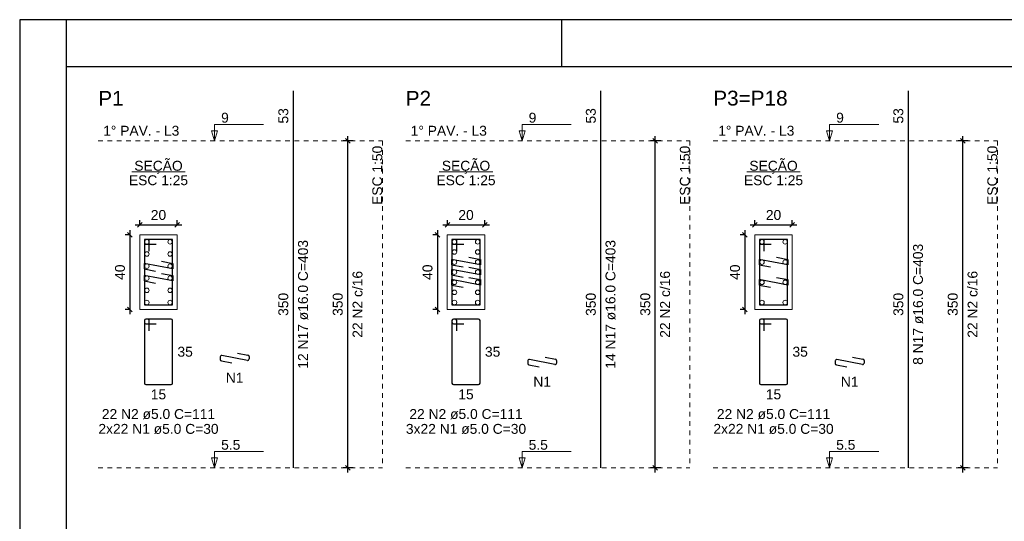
# Model space of a CAD drawing. Header units: millimetres. Extents: x 10 to 1250, y -62 to 528.
# Tile 232 of 256: x 233 to 254, y 247 to 257. Entities that reach past the tile are written whole.
import ezdxf

# ---------------------------------------------------------------- set-up
doc = ezdxf.new("R2010")
doc.units = ezdxf.units.MM
doc.header["$LTSCALE"] = 0.05
doc.linetypes.add('DOT', pattern=[6.35, 0, -6.35])
for name, color, linetype, lineweight in [('Descrição da armadura', 7, 'Continuous', 5), ('DT-Barras na forma', 2, 'Continuous', 30), ('DT-Barras no corte', 5, 'Continuous', 5), ('DT-Barras rebatidas', 2, 'Continuous', 30), ('DT-Cotas', 9, 'Continuous', 5), ('DT-Forma', 5, 'Continuous', 5), ('DT-Pontilhado', 9, 'DOT', 5), ('DT-Textos', 7, 'Continuous', 5), ('DT-Título', 3, 'Continuous', 20), ('Textos armaduras', 7, 'Continuous', 5)]:
    doc.layers.add(name, color=color, linetype=linetype, lineweight=lineweight)
doc.layers.add('FOLHA_PADRÃO', color=7, linetype='Continuous')
doc.styles.add('Arial', font='arial.ttf')
doc.styles.get("Standard").update_dxf_attribs({"font": 'arial.ttf'})
doc.dimstyles.new('UM_25.000000', dxfattribs={"dimtxt": 0.18, "dimasz": 0.1, "dimexe": 0.1, "dimexo": 0.2, "dimgap": 0, "dimtad": 1, "dimtih": 1, "dimtoh": 1, "dimdec": 1, "dimlfac": 25, "dimzin": 0, "dimdsep": 46, "dimtxsty": 'Standard', "dimcen": 0.09, "dimdle": 0.1, "dimadec": 1, "dimazin": 2, "dimtfac": 1, "dimtdec": 4, "dimtofl": 0, "dimtmove": 0, "dimatfit": 3, "dimfxl": 1, "dimtolj": 1, "dimarcsym": 0})
doc.dimstyles.new('UM_50.000000', dxfattribs={"dimtxt": 0.18, "dimasz": 0.1, "dimexe": 0.1, "dimexo": 0.2, "dimgap": 0.1, "dimtad": 1, "dimdec": 1, "dimlfac": 50, "dimzin": 0, "dimdsep": 46, "dimtxsty": 'Standard', "dimblk": 'OBLIQUE', "dimcen": 0.09, "dimdle": 0.1, "dimadec": 1, "dimazin": 2, "dimtfac": 1, "dimtdec": 1, "dimtofl": 0, "dimtmove": 0, "dimatfit": 3, "dimldrblk": 'OBLIQUE', "dimfxl": 1, "dimtolj": 1, "dimarcsym": 1})

# ---------------------------------------------------------------- blocks, each defined once
blk = doc.blocks.new('_Oblique')
at = {"color": 0, "linetype": 'ByBlock', "lineweight": -2}
blk.add_line((-0.5, -0.5), (0.5, 0.5), dxfattribs=at)
blk = doc.blocks.new('*D2420')
at = {"layer": 'Defpoints', "color": 0, "transparency": 16777216}
for p in [(235.691, 252.633), (235.48, 251.033), (235.691, 251.033)]:
    blk.add_point(p, dxfattribs=at)
at = {"layer": 'DT-Cotas', "color": 0, "lineweight": -2, "transparency": 16777216}
for p, q in [((235.48, 252.733), (235.48, 250.933)), ((235.491, 252.633), (235.38, 252.633)), ((235.491, 251.033), (235.38, 251.033))]:
    blk.add_line(p, q, dxfattribs=at)
at = {"layer": 'DT-Cotas', "color": 0, "lineweight": -2, "transparency": 16777216, "xscale": 0.1, "yscale": 0.1, "zscale": 0.1}
for p, rotation in [((235.48, 252.633), 90), ((235.48, 251.033), 270)]:
    blk.add_blockref('_Oblique', p, dxfattribs=dict(at, rotation=rotation))
at = {"layer": 'DT-Cotas', "transparency": 16777216, "insert": (235.268, 251.833), "char_height": 0.2118, "attachment_point": 5, "rotation": 90, "style": 'Arial'}
blk.add_mtext('\\A1;40', dxfattribs=at)
blk = doc.blocks.new('*D2421')
at = {"layer": 'Defpoints', "color": 0, "transparency": 16777216}
for p in [(236.491, 252.845), (235.691, 252.633), (236.491, 252.633)]:
    blk.add_point(p, dxfattribs=at)
at = {"layer": 'DT-Cotas', "color": 0, "lineweight": -2, "transparency": 16777216}
for p, q in [((235.691, 252.833), (235.691, 252.945)), ((236.491, 252.833), (236.491, 252.945)), ((235.591, 252.845), (236.591, 252.845))]:
    blk.add_line(p, q, dxfattribs=at)
at = {"layer": 'DT-Cotas', "color": 0, "lineweight": -2, "transparency": 16777216, "xscale": 0.1, "yscale": 0.1, "zscale": 0.1, "rotation": 180}
blk.add_blockref('_Oblique', (235.691, 252.845), dxfattribs=at)
at = {"layer": 'DT-Cotas', "color": 0, "lineweight": -2, "transparency": 16777216, "xscale": 0.1, "yscale": 0.1, "zscale": 0.1}
blk.add_blockref('_Oblique', (236.491, 252.845), dxfattribs=at)
at = {"layer": 'DT-Cotas', "transparency": 16777216, "insert": (236.091, 253.056), "char_height": 0.2118, "attachment_point": 5, "rotation": 0.0057, "style": 'Arial'}
blk.add_mtext('\\A1;20', dxfattribs=at)
blk = doc.blocks.new('*D2422')
at = {"layer": 'Defpoints', "color": 0, "transparency": 16777216}
for p in [(240.143, 254.645), (240.461, 254.645), (240.461, 247.645)]:
    blk.add_point(p, dxfattribs=at)
at = {"layer": 'DT-Cotas', "color": 0, "lineweight": -2, "transparency": 16777216}
for p, q in [((240.261, 254.645), (240.043, 254.645)), ((240.143, 247.545), (240.143, 254.745)), ((240.261, 247.645), (240.043, 247.645))]:
    blk.add_line(p, q, dxfattribs=at)
at = {"layer": 'DT-Cotas', "color": 0, "lineweight": -2, "transparency": 16777216, "xscale": 0.1, "yscale": 0.1, "zscale": 0.1}
for p, rotation in [((240.143, 254.645), 90), ((240.143, 247.645), 270)]:
    blk.add_blockref('_Oblique', p, dxfattribs=dict(at, rotation=rotation))
blk = doc.blocks.new('*D2423')
at = {"layer": 'Defpoints', "color": 0, "transparency": 16777216}
for p in [(240.143, 254.645), (240.461, 254.645), (240.461, 247.645)]:
    blk.add_point(p, dxfattribs=at)
at = {"layer": 'DT-Cotas', "color": 0, "lineweight": -2, "transparency": 16777216}
for p, q in [((240.261, 254.645), (240.043, 254.645)), ((240.143, 247.545), (240.143, 254.745)), ((240.261, 247.645), (240.043, 247.645))]:
    blk.add_line(p, q, dxfattribs=at)
at = {"layer": 'DT-Cotas', "color": 0, "lineweight": -2, "transparency": 16777216, "xscale": 0.1, "yscale": 0.1, "zscale": 0.1}
for p, rotation in [((240.143, 254.645), 90), ((240.143, 247.645), 270)]:
    blk.add_blockref('_Oblique', p, dxfattribs=dict(at, rotation=rotation))
blk = doc.blocks.new('*D2414')
at = {"layer": 'Defpoints', "color": 0, "transparency": 16777216}
for p in [(242.275, 252.633), (242.063, 251.033), (242.275, 251.033)]:
    blk.add_point(p, dxfattribs=at)
at = {"layer": 'DT-Cotas', "color": 0, "lineweight": -2, "transparency": 16777216}
for p, q in [((242.063, 252.733), (242.063, 250.933)), ((242.075, 252.633), (241.963, 252.633)), ((242.075, 251.033), (241.963, 251.033))]:
    blk.add_line(p, q, dxfattribs=at)
at = {"layer": 'DT-Cotas', "color": 0, "lineweight": -2, "transparency": 16777216, "xscale": 0.1, "yscale": 0.1, "zscale": 0.1}
for p, rotation in [((242.063, 252.633), 90), ((242.063, 251.033), 270)]:
    blk.add_blockref('_Oblique', p, dxfattribs=dict(at, rotation=rotation))
at = {"layer": 'DT-Cotas', "transparency": 16777216, "insert": (241.851, 251.833), "char_height": 0.2118, "attachment_point": 5, "rotation": 90, "style": 'Arial'}
blk.add_mtext('\\A1;40', dxfattribs=at)
blk = doc.blocks.new('*D2415')
at = {"layer": 'Defpoints', "color": 0, "transparency": 16777216}
for p in [(243.075, 252.845), (242.275, 252.633), (243.075, 252.633)]:
    blk.add_point(p, dxfattribs=at)
at = {"layer": 'DT-Cotas', "color": 0, "lineweight": -2, "transparency": 16777216}
for p, q in [((242.275, 252.833), (242.275, 252.945)), ((243.075, 252.833), (243.075, 252.945)), ((242.175, 252.845), (243.175, 252.845))]:
    blk.add_line(p, q, dxfattribs=at)
at = {"layer": 'DT-Cotas', "color": 0, "lineweight": -2, "transparency": 16777216, "xscale": 0.1, "yscale": 0.1, "zscale": 0.1, "rotation": 180}
blk.add_blockref('_Oblique', (242.275, 252.845), dxfattribs=at)
at = {"layer": 'DT-Cotas', "color": 0, "lineweight": -2, "transparency": 16777216, "xscale": 0.1, "yscale": 0.1, "zscale": 0.1}
blk.add_blockref('_Oblique', (243.075, 252.845), dxfattribs=at)
at = {"layer": 'DT-Cotas', "transparency": 16777216, "insert": (242.675, 253.056), "char_height": 0.2118, "attachment_point": 5, "rotation": 0.0057, "style": 'Arial'}
blk.add_mtext('\\A1;20', dxfattribs=at)
blk = doc.blocks.new('*D2416')
at = {"layer": 'Defpoints', "color": 0, "transparency": 16777216}
for p in [(246.726, 254.645), (247.044, 254.645), (247.044, 247.645)]:
    blk.add_point(p, dxfattribs=at)
at = {"layer": 'DT-Cotas', "color": 0, "lineweight": -2, "transparency": 16777216}
for p, q in [((246.844, 254.645), (246.626, 254.645)), ((246.726, 247.545), (246.726, 254.745)), ((246.844, 247.645), (246.626, 247.645))]:
    blk.add_line(p, q, dxfattribs=at)
at = {"layer": 'DT-Cotas', "color": 0, "lineweight": -2, "transparency": 16777216, "xscale": 0.1, "yscale": 0.1, "zscale": 0.1}
for p, rotation in [((246.726, 254.645), 90), ((246.726, 247.645), 270)]:
    blk.add_blockref('_Oblique', p, dxfattribs=dict(at, rotation=rotation))
blk = doc.blocks.new('*D2417')
at = {"layer": 'Defpoints', "color": 0, "transparency": 16777216}
for p in [(246.726, 254.645), (247.044, 254.645), (247.044, 247.645)]:
    blk.add_point(p, dxfattribs=at)
at = {"layer": 'DT-Cotas', "color": 0, "lineweight": -2, "transparency": 16777216}
for p, q in [((246.844, 254.645), (246.626, 254.645)), ((246.726, 247.545), (246.726, 254.745)), ((246.844, 247.645), (246.626, 247.645))]:
    blk.add_line(p, q, dxfattribs=at)
at = {"layer": 'DT-Cotas', "color": 0, "lineweight": -2, "transparency": 16777216, "xscale": 0.1, "yscale": 0.1, "zscale": 0.1}
for p, rotation in [((246.726, 254.645), 90), ((246.726, 247.645), 270)]:
    blk.add_blockref('_Oblique', p, dxfattribs=dict(at, rotation=rotation))
blk = doc.blocks.new('*D2418')
at = {"layer": 'Defpoints', "color": 0, "transparency": 16777216}
for p in [(248.858, 252.633), (248.646, 251.033), (248.858, 251.033)]:
    blk.add_point(p, dxfattribs=at)
at = {"layer": 'DT-Cotas', "color": 0, "lineweight": -2, "transparency": 16777216}
for p, q in [((248.646, 252.733), (248.646, 250.933)), ((248.658, 252.633), (248.546, 252.633)), ((248.658, 251.033), (248.546, 251.033))]:
    blk.add_line(p, q, dxfattribs=at)
at = {"layer": 'DT-Cotas', "color": 0, "lineweight": -2, "transparency": 16777216, "xscale": 0.1, "yscale": 0.1, "zscale": 0.1}
for p, rotation in [((248.646, 252.633), 90), ((248.646, 251.033), 270)]:
    blk.add_blockref('_Oblique', p, dxfattribs=dict(at, rotation=rotation))
at = {"layer": 'DT-Cotas', "transparency": 16777216, "insert": (248.434, 251.833), "char_height": 0.2118, "attachment_point": 5, "rotation": 90, "style": 'Arial'}
blk.add_mtext('\\A1;40', dxfattribs=at)
blk = doc.blocks.new('*D2419')
at = {"layer": 'Defpoints', "color": 0, "transparency": 16777216}
for p in [(249.658, 252.845), (248.858, 252.633), (249.658, 252.633)]:
    blk.add_point(p, dxfattribs=at)
at = {"layer": 'DT-Cotas', "color": 0, "lineweight": -2, "transparency": 16777216}
for p, q in [((248.858, 252.833), (248.858, 252.945)), ((249.658, 252.833), (249.658, 252.945)), ((248.758, 252.845), (249.758, 252.845))]:
    blk.add_line(p, q, dxfattribs=at)
at = {"layer": 'DT-Cotas', "color": 0, "lineweight": -2, "transparency": 16777216, "xscale": 0.1, "yscale": 0.1, "zscale": 0.1, "rotation": 180}
blk.add_blockref('_Oblique', (248.858, 252.845), dxfattribs=at)
at = {"layer": 'DT-Cotas', "color": 0, "lineweight": -2, "transparency": 16777216, "xscale": 0.1, "yscale": 0.1, "zscale": 0.1}
blk.add_blockref('_Oblique', (249.658, 252.845), dxfattribs=at)
at = {"layer": 'DT-Cotas', "transparency": 16777216, "insert": (249.258, 253.056), "char_height": 0.2118, "attachment_point": 5, "rotation": 0.0057, "style": 'Arial'}
blk.add_mtext('\\A1;20', dxfattribs=at)
blk = doc.blocks.new('*D2431')
at = {"layer": 'Defpoints', "color": 0, "transparency": 16777216}
for p in [(253.309, 254.645), (253.627, 254.645), (253.627, 247.645)]:
    blk.add_point(p, dxfattribs=at)
at = {"layer": 'DT-Cotas', "color": 0, "lineweight": -2, "transparency": 16777216}
for p, q in [((253.427, 254.645), (253.209, 254.645)), ((253.309, 247.545), (253.309, 254.745)), ((253.427, 247.645), (253.209, 247.645))]:
    blk.add_line(p, q, dxfattribs=at)
at = {"layer": 'DT-Cotas', "color": 0, "lineweight": -2, "transparency": 16777216, "xscale": 0.1, "yscale": 0.1, "zscale": 0.1}
for p, rotation in [((253.309, 254.645), 90), ((253.309, 247.645), 270)]:
    blk.add_blockref('_Oblique', p, dxfattribs=dict(at, rotation=rotation))
blk = doc.blocks.new('*D2432')
at = {"layer": 'Defpoints', "color": 0, "transparency": 16777216}
for p in [(253.309, 254.645), (253.627, 254.645), (253.627, 247.645)]:
    blk.add_point(p, dxfattribs=at)
at = {"layer": 'DT-Cotas', "color": 0, "lineweight": -2, "transparency": 16777216}
for p, q in [((253.427, 254.645), (253.209, 254.645)), ((253.309, 247.545), (253.309, 254.745)), ((253.427, 247.645), (253.209, 247.645))]:
    blk.add_line(p, q, dxfattribs=at)
at = {"layer": 'DT-Cotas', "color": 0, "lineweight": -2, "transparency": 16777216, "xscale": 0.1, "yscale": 0.1, "zscale": 0.1}
for p, rotation in [((253.309, 254.645), 90), ((253.309, 247.645), 270)]:
    blk.add_blockref('_Oblique', p, dxfattribs=dict(at, rotation=rotation))
blk = doc.blocks.new('A1')
at = {"layer": 'FOLHA_PADRÃO', "color": 1, "linetype": 'Continuous'}
for points in [[(-84.1, 0), (0, 0), (0, 59.4), (-84.1, 59.4), (-84.1, 0)], [(-83.1, 58.408), (-83.1, 59.4)], [(-72.5, 59.4), (-72.5, 58.408)]]:
    blk.add_lwpolyline(points, dxfattribs=at)
at = {"layer": 'FOLHA_PADRÃO', "color": 6, "linetype": 'Continuous'}
blk.add_lwpolyline([(-83.1, 58.4), (-1, 58.4), (-1, 1), (-83.1, 1), (-83.1, 58.4)], dxfattribs=at)

msp = doc.modelspace()

# ---------------------------------------------------------------- linework, layer by layer
at = {"layer": 'DT-Barras na forma'}
for points in [[(235.8914, 252.2829), (235.8914, 252.5329), (235.7914, 252.5329), (235.7914, 251.1329), (236.3914, 251.1329), (236.3914, 252.5329), (235.7914, 252.5329), (235.7914, 252.4329), (236.0414, 252.4329)], [(242.4745, 252.2829), (242.4745, 252.5329), (242.3745, 252.5329), (242.3745, 251.1329), (242.9745, 251.1329), (242.9745, 252.5329), (242.3745, 252.5329), (242.3745, 252.4329), (242.6245, 252.4329)], [(249.0576, 252.2829), (249.0576, 252.5329), (248.9576, 252.5329), (248.9576, 251.1329), (249.5576, 251.1329), (249.5576, 252.5329), (248.9576, 252.5329), (248.9576, 252.4329), (249.2076, 252.4329)], [(242.7369, 252.1539), (242.9825, 252.1073), (242.9825, 251.9905), (242.3665, 252.1073), (242.3665, 251.9905), (242.6121, 251.9439)], [(249.32, 252.1539), (249.5656, 252.1073), (249.5656, 251.9905), (248.9496, 252.1073), (248.9496, 251.9905), (249.1952, 251.9439)], [(236.1538, 252.0675), (236.3994, 252.0209), (236.3994, 251.9041), (235.7834, 252.0209), (235.7834, 251.9041), (236.0291, 251.8575)], [(242.7369, 251.9379), (242.9825, 251.8913), (242.9825, 251.7745), (242.3665, 251.8913), (242.3665, 251.7745), (242.6121, 251.7279)], [(236.1538, 251.8083), (236.3994, 251.7617), (236.3994, 251.6449), (235.7834, 251.7617), (235.7834, 251.6449), (236.0291, 251.5983)], [(242.7369, 251.7219), (242.9825, 251.6753), (242.9825, 251.5585), (242.3665, 251.6753), (242.3665, 251.5585), (242.6121, 251.5119)], [(249.32, 251.7219), (249.5656, 251.6753), (249.5656, 251.5585), (248.9496, 251.6753), (248.9496, 251.5585), (249.1952, 251.5119)]]:
    msp.add_lwpolyline(points, dxfattribs=at)
at = {"layer": 'DT-Barras no corte'}
for centre in [(235.8434, 252.4809), (236.3394, 252.4809), (242.4265, 252.4809), (242.9225, 252.4809), (249.0096, 252.4809), (249.5056, 252.4809), (242.4265, 252.2649), (242.9225, 252.2649), (235.8434, 252.2217), (236.3394, 252.2217), (242.4265, 252.0489), (242.9225, 252.0489), (249.0096, 252.0489), (249.5056, 252.0489), (235.8434, 251.9625), (236.3394, 251.9625), (235.8434, 251.7033), (236.3394, 251.7033), (242.4265, 251.8329), (242.9225, 251.8329), (235.8434, 251.4441), (236.3394, 251.4441), (242.4265, 251.6169), (242.9225, 251.6169), (249.0096, 251.6169), (249.5056, 251.6169), (242.4265, 251.4009), (242.9225, 251.4009), (235.8434, 251.1849), (236.3394, 251.1849), (242.4265, 251.1849), (242.9225, 251.1849), (249.0096, 251.1849), (249.5056, 251.1849)]:
    msp.add_circle(centre, 0.048, dxfattribs=at)
at = {"layer": 'DT-Barras rebatidas'}
for p, q in [((238.978, 254.645), (238.978, 255.7124)), ((245.5611, 254.645), (245.5611, 255.7124)), ((252.1442, 254.645), (252.1442, 255.7124)), ((238.978, 247.645), (238.978, 254.645)), ((245.5611, 247.645), (245.5611, 254.645)), ((252.1442, 247.645), (252.1442, 254.645)), ((235.7914, 250.797), (235.7914, 249.457)), ((235.7914, 250.797), (235.7914, 250.757)), ((235.8614, 250.827), (235.8214, 250.827)), ((236.3614, 250.827), (235.8214, 250.827)), ((235.8214, 250.727), (236.0414, 250.727)), ((235.8914, 250.577), (235.8914, 250.797)), ((236.3914, 249.457), (236.3914, 250.797)), ((242.3745, 250.797), (242.3745, 249.457)), ((242.3745, 250.797), (242.3745, 250.757)), ((242.4445, 250.827), (242.4045, 250.827)), ((242.9445, 250.827), (242.4045, 250.827)), ((242.4045, 250.727), (242.6245, 250.727)), ((242.4745, 250.577), (242.4745, 250.797)), ((242.9745, 249.457), (242.9745, 250.797)), ((248.9576, 250.797), (248.9576, 249.457)), ((248.9576, 250.797), (248.9576, 250.757)), ((249.0276, 250.827), (248.9876, 250.827)), ((249.5276, 250.827), (248.9876, 250.827)), ((248.9876, 250.727), (249.2076, 250.727)), ((249.0576, 250.577), (249.0576, 250.797)), ((249.5576, 249.457), (249.5576, 250.797)), ((237.4135, 250.0196), (237.4135, 249.9638)), ((237.9939, 249.9457), (237.4491, 250.049)), ((237.7839, 250.1024), (238.0051, 250.0604)), ((238.0295, 250.0309), (238.0295, 249.9752)), ((244.367, 250.016), (244.5882, 249.974)), ((250.9501, 250.016), (251.1713, 249.974)), ((237.4379, 249.9344), (237.6591, 249.8924)), ((243.9966, 249.9332), (243.9966, 249.8774)), ((244.021, 249.848), (244.2422, 249.806)), ((244.577, 249.8593), (244.0322, 249.9626)), ((244.6126, 249.9445), (244.6126, 249.8888)), ((250.5797, 249.9332), (250.5797, 249.8774)), ((250.6041, 249.848), (250.8253, 249.806)), ((251.1601, 249.8593), (250.6153, 249.9626)), ((251.1957, 249.9445), (251.1957, 249.8888)), ((235.8214, 249.427), (236.3614, 249.427)), ((242.4045, 249.427), (242.9445, 249.427)), ((248.9876, 249.427), (249.5276, 249.427))]:
    msp.add_line(p, q, dxfattribs=at)
for centre, start, end in [((235.8214, 250.797), 90, 180), ((235.8214, 250.797), 90, 180), ((235.8214, 250.757), 180, 270), ((235.8614, 250.797), 0, 90), ((236.3614, 250.797), 0, 90), ((242.4045, 250.797), 90, 180), ((242.4045, 250.797), 90, 180), ((242.4045, 250.757), 180, 270), ((242.4445, 250.797), 0, 90), ((242.9445, 250.797), 0, 90), ((248.9876, 250.797), 90, 180), ((248.9876, 250.797), 90, 180), ((248.9876, 250.757), 180, 270), ((249.0276, 250.797), 0, 90), ((249.5276, 250.797), 0, 90), ((237.4435, 250.0196), 79.26358, 180), ((237.9995, 250.0309), 0, 79.26358), ((237.4435, 249.9638), 180, 259.26358), ((237.9995, 249.9752), 259.26358, 0), ((244.0266, 249.9332), 79.26358, 180), ((244.0266, 249.8774), 180, 259.26358), ((244.5826, 249.8888), 259.26358, 0), ((244.5826, 249.9445), 0, 79.26358), ((250.6097, 249.9332), 79.26358, 180), ((250.6097, 249.8774), 180, 259.26358), ((251.1657, 249.8888), 259.26358, 0), ((251.1657, 249.9445), 0, 79.26358), ((235.8214, 249.457), 180, 270), ((236.3614, 249.457), 270, 0), ((242.4045, 249.457), 180, 270), ((242.9445, 249.457), 270, 0), ((248.9876, 249.457), 180, 270), ((249.5276, 249.457), 270, 0)]:
    msp.add_arc(centre, 0.03, start, end, dxfattribs=at)
at = {"layer": 'DT-Forma'}
for points in [[(235.6914, 251.0329), (236.4914, 251.0329), (236.4914, 252.6329), (235.6914, 252.6329), (235.6914, 251.0329)], [(242.2745, 251.0329), (243.0745, 251.0329), (243.0745, 252.6329), (242.2745, 252.6329), (242.2745, 251.0329)], [(248.8576, 251.0329), (249.6576, 251.0329), (249.6576, 252.6329), (248.8576, 252.6329), (248.8576, 251.0329)]]:
    msp.add_lwpolyline(points, close=True, dxfattribs=at)
at = {"layer": 'DT-Pontilhado', "ltscale": 0.2}
for p, q in [((234.8011, 254.645), (240.8842, 254.645)), ((240.8842, 254.645), (240.8842, 247.645)), ((241.3842, 254.645), (247.4673, 254.645)), ((247.4673, 254.645), (247.4673, 247.645)), ((247.9673, 254.645), (254.0504, 254.645)), ((254.0504, 254.645), (254.0504, 247.645)), ((234.8011, 247.645), (240.8842, 247.645)), ((241.3842, 247.645), (247.4673, 247.645)), ((247.9673, 247.645), (254.0504, 247.645))]:
    msp.add_line(p, q, dxfattribs=at)
at = {"layer": 'DT-Textos'}
for p, q in [((235.5192, 253.9778), (236.6636, 253.9778)), ((242.1023, 253.9778), (243.2467, 253.9778)), ((248.6854, 253.9778), (249.8298, 253.9778))]:
    msp.add_line(p, q, dxfattribs=at)
for points in [[(237.2926, 254.645), (237.3561, 254.8568), (237.229, 254.8568), (237.2926, 254.645), (237.2926, 254.995), (238.3426, 254.995)], [(243.8757, 254.645), (243.9392, 254.8568), (243.8121, 254.8568), (243.8757, 254.645), (243.8757, 254.995), (244.9257, 254.995)], [(250.4588, 254.645), (250.5223, 254.8568), (250.3952, 254.8568), (250.4588, 254.645), (250.4588, 254.995), (251.5088, 254.995)], [(237.2926, 247.645), (237.3561, 247.8568), (237.229, 247.8568), (237.2926, 247.645), (237.2926, 247.995), (238.3426, 247.995)], [(243.8757, 247.645), (243.9392, 247.8568), (243.8121, 247.8568), (243.8757, 247.645), (243.8757, 247.995), (244.9257, 247.995)], [(250.4588, 247.645), (250.5223, 247.8568), (250.3952, 247.8568), (250.4588, 247.645), (250.4588, 247.995), (251.5088, 247.995)]]:
    msp.add_lwpolyline(points, dxfattribs=at)

# ---------------------------------------------------------------- block references
msp.add_blockref('A1', (317.22, 197.8365))
msp.add_blockref('A1', (317.22, 197.8365))

# ---------------------------------------------------------------- texts
at = {"layer": 'Descrição da armadura', "linetype": 'Continuous', "char_height": 0.2118, "attachment_point": 8, "rotation": 90, "line_spacing_factor": 0.798, "style": 'Arial'}
for s, insert, width in [('12 N17 ø16.0 C=403', (239.2957, 251.145), 5.524605), ('14 N17 ø16.0 C=403', (245.8788, 251.145), 5.524605), ('8 N17 ø16.0 C=403', (252.4619, 251.145), 5.194653), ('22 N2 c/16', (240.4606, 251.145), 2.869342), ('22 N2 c/16', (247.0437, 251.145), 2.869342), ('22 N2 c/16', (253.6268, 251.145), 2.869342)]:
    msp.add_mtext(s, dxfattribs=dict(at, insert=insert, width=width))
at = {"layer": 'Descrição da armadura', "linetype": 'Continuous', "char_height": 0.2118, "attachment_point": 8, "line_spacing_factor": 0.798, "style": 'Arial'}
for s, insert, width in [('N1', (237.7215, 249.4688), 0.758398), ('N1', (244.3046, 249.3824), 0.758398), ('N1', (250.8877, 249.3824), 0.758398), ('22 N2 ø5.0 C=111', (236.0914, 248.6857), 4.8647), ('22 N2 ø5.0 C=111', (242.6745, 248.6857), 4.8647), ('22 N2 ø5.0 C=111', (249.2576, 248.6857), 4.8647), ('2x22 N1 ø5.0 C=30', (236.0914, 248.368), 5.212313), ('3x22 N1 ø5.0 C=30', (242.6745, 248.368), 5.212313), ('2x22 N1 ø5.0 C=30', (249.2576, 248.368), 5.212313)]:
    msp.add_mtext(s, dxfattribs=dict(at, insert=insert, width=width))
at = {"layer": 'DT-Cotas', "linetype": 'Continuous', "char_height": 0.2118, "width": 0.989858, "attachment_point": 8, "rotation": 90, "line_spacing_factor": 0.798, "style": 'Arial'}
for insert in [(240.037, 251.145), (246.6201, 251.145), (253.2032, 251.145)]:
    msp.add_mtext('350', dxfattribs=dict(at, insert=insert))
at = {"layer": 'DT-Textos', "char_height": 0.2118, "attachment_point": 7, "line_spacing_factor": 0.798, "style": 'Arial'}
for s, insert, width in [('9', (237.4326, 255.03), 0.333211), ('9', (244.0157, 255.03), 0.333211), ('9', (250.5988, 255.03), 0.333211), ('5.5', (237.4326, 248.03), 0.832882), ('5.5', (244.0157, 248.03), 0.832882), ('5.5', (250.5988, 248.03), 0.832882)]:
    msp.add_mtext(s, dxfattribs=dict(at, insert=insert, width=width))
at = {"layer": 'DT-Textos', "linetype": 'Continuous', "char_height": 0.2118, "line_spacing_factor": 0.798, "style": 'Arial'}
for s, insert, width, attachment_point in [('1%%d PAV. - L3', (234.907, 254.7509), 3.282672, 7), ('1%%d PAV. - L3', (241.4901, 254.7509), 3.282672, 7), ('1%%d PAV. - L3', (248.0732, 254.7509), 3.282672, 7), ('SEÇÃO', (236.0918, 253.9393), 2.097563, 8), ('SEÇÃO', (242.6748, 253.9393), 2.097563, 8), ('SEÇÃO', (249.2578, 253.9393), 2.097563, 8), ('ESC 1:25', (236.0914, 253.6919), 2.564468, 8), ('ESC 1:25', (242.6745, 253.6919), 2.564468, 8), ('ESC 1:25', (249.2576, 253.6919), 2.564468, 8)]:
    msp.add_mtext(s, dxfattribs=dict(at, insert=insert, width=width, attachment_point=attachment_point))
at = {"layer": 'DT-Textos', "linetype": 'Continuous', "char_height": 0.2118, "width": 2.564468, "attachment_point": 9, "rotation": 90, "line_spacing_factor": 0.798, "style": 'Arial'}
for insert in [(240.8842, 254.5391), (247.4673, 254.5391), (254.0504, 254.5391)]:
    msp.add_mtext('ESC 1:50', dxfattribs=dict(at, insert=insert))
at = {"layer": 'DT-Título', "linetype": 'Continuous', "char_height": 0.3177, "attachment_point": 7, "line_spacing_factor": 0.798, "style": 'Arial'}
for s, insert, width in [('P1', (234.8011, 255.3947), 0.977108), ('P2', (241.3842, 255.3947), 0.977108), ('P3=P18', (247.9673, 255.3947), 2.865012)]:
    msp.add_mtext(s, dxfattribs=dict(at, insert=insert, width=width))
at = {"layer": 'Textos armaduras', "linetype": 'Continuous', "char_height": 0.2118, "attachment_point": 7, "rotation": 90, "line_spacing_factor": 0.798, "style": 'Arial'}
for s, insert, width in [('53', (238.8721, 255.0137), 0.659905), ('53', (245.4552, 255.0137), 0.659905), ('53', (252.0383, 255.0137), 0.659905), ('350', (238.8721, 250.8975), 0.989858), ('350', (245.4552, 250.8975), 0.989858), ('350', (252.0383, 250.8975), 0.989858)]:
    msp.add_mtext(s, dxfattribs=dict(at, insert=insert, width=width))
at = {"layer": 'Textos armaduras', "linetype": 'Continuous', "char_height": 0.2118, "width": 0.659905, "attachment_point": 7, "line_spacing_factor": 0.798, "style": 'Arial'}
for s, insert in [('35', (236.4973, 250.0211)), ('35', (243.0804, 250.0211)), ('35', (249.6635, 250.0211)), ('15', (235.9265, 249.1093)), ('15', (242.5095, 249.1093)), ('15', (249.0926, 249.1093))]:
    msp.add_mtext(s, dxfattribs=dict(at, insert=insert))

# ---------------------------------------------------------------- dimensions: what is measured, and where the dimension line sits
at = {"layer": 'DT-Cotas'}
for base, p1, p2, picture, middle in [((240.1429, 254.645), (240.4606, 247.645), (240.4606, 254.645), '*D2422', (239.9311, 251.145)), ((240.1429, 254.645), (240.4606, 247.645), (240.4606, 254.645), '*D2423', (239.9311, 251.145)), ((246.726, 254.645), (247.0437, 247.645), (247.0437, 254.645), '*D2416', (246.5142, 251.145)), ((246.726, 254.645), (247.0437, 247.645), (247.0437, 254.645), '*D2417', (246.5142, 251.145)), ((253.3091, 254.645), (253.6268, 247.645), (253.6268, 254.645), '*D2431', (253.0973, 251.145)), ((253.3091, 254.645), (253.6268, 247.645), (253.6268, 254.645), '*D2432', (253.0973, 251.145))]:
    dim = msp.add_linear_dim(base=base, p1=p1, p2=p2, angle=90, text=' ', dimstyle='UM_50.000000', override={"dimtxt": 0.2118, "dimasz": 0.1, "dimexe": 0.1, "dimexo": 0.2, "dimtad": 1, "dimtih": 0, "dimtoh": 0, "dimdec": 1, "dimlfac": 50, "dimzin": 8, "dimtxsty": 'Arial', "dimblk": 'Oblique', "dimblk1": 'Oblique', "dimblk2": 'Oblique', "dimsah": 1, "dimdle": 0.1, "dimse1": 0, "dimse2": 0, "dimclrt": 256, "dimadec": 1, "dimazin": 3, "dimtmove": 2, "dimldrblk": 'Oblique'}, dxfattribs=at)
    dim.commit()
    dim.dimension.update_dxf_attribs({"geometry": picture, "text_midpoint": middle, "dimtype": 160, "text_rotation": 90})
for base, p1, p2, picture, middle in [((236.4914, 252.8447), (235.6914, 252.6329), (236.4914, 252.6329), '*D2421', (236.0914, 253.0565)), ((243.0745, 252.8447), (242.2745, 252.6329), (243.0745, 252.6329), '*D2415', (242.6745, 253.0565)), ((249.6576, 252.8447), (248.8576, 252.6329), (249.6576, 252.6329), '*D2419', (249.2576, 253.0565))]:
    dim = msp.add_linear_dim(base=base, p1=p1, p2=p2, dimstyle='UM_25.000000', override={"dimtxt": 0.2118, "dimasz": 0.1, "dimexe": 0.1, "dimexo": 0.2, "dimtad": 1, "dimtih": 0, "dimtoh": 0, "dimdec": 1, "dimlfac": 25, "dimzin": 8, "dimtxsty": 'Arial', "dimblk": 'Oblique', "dimblk1": 'Oblique', "dimblk2": 'Oblique', "dimsah": 1, "dimdle": 0.1, "dimse1": 0, "dimse2": 0, "dimclrt": 256, "dimadec": 1, "dimazin": 3, "dimtmove": 2, "dimldrblk": 'Oblique'}, dxfattribs=at)
    dim.commit()
    dim.dimension.update_dxf_attribs({"geometry": picture, "text_midpoint": middle, "dimtype": 160, "text_rotation": 0.00573})
for base, p1, p2, picture, middle in [((235.4796, 251.0329), (235.6914, 252.6329), (235.6914, 251.0329), '*D2420', (235.2678, 251.8329)), ((242.0627, 251.0329), (242.2745, 252.6329), (242.2745, 251.0329), '*D2414', (241.8509, 251.8329)), ((248.6458, 251.0329), (248.8576, 252.6329), (248.8576, 251.0329), '*D2418', (248.434, 251.8329))]:
    dim = msp.add_linear_dim(base=base, p1=p1, p2=p2, angle=90, dimstyle='UM_25.000000', override={"dimtxt": 0.2118, "dimasz": 0.1, "dimexe": 0.1, "dimexo": 0.2, "dimtad": 1, "dimtih": 0, "dimtoh": 0, "dimdec": 1, "dimlfac": 25, "dimzin": 8, "dimtxsty": 'Arial', "dimblk": 'Oblique', "dimblk1": 'Oblique', "dimblk2": 'Oblique', "dimsah": 1, "dimdle": 0.1, "dimse1": 0, "dimse2": 0, "dimclrt": 256, "dimadec": 1, "dimazin": 3, "dimtmove": 2, "dimldrblk": 'Oblique'}, dxfattribs=at)
    dim.commit()
    dim.dimension.update_dxf_attribs({"geometry": picture, "text_midpoint": middle, "dimtype": 160, "text_rotation": 90})

doc.saveas('drawing.dxf')
